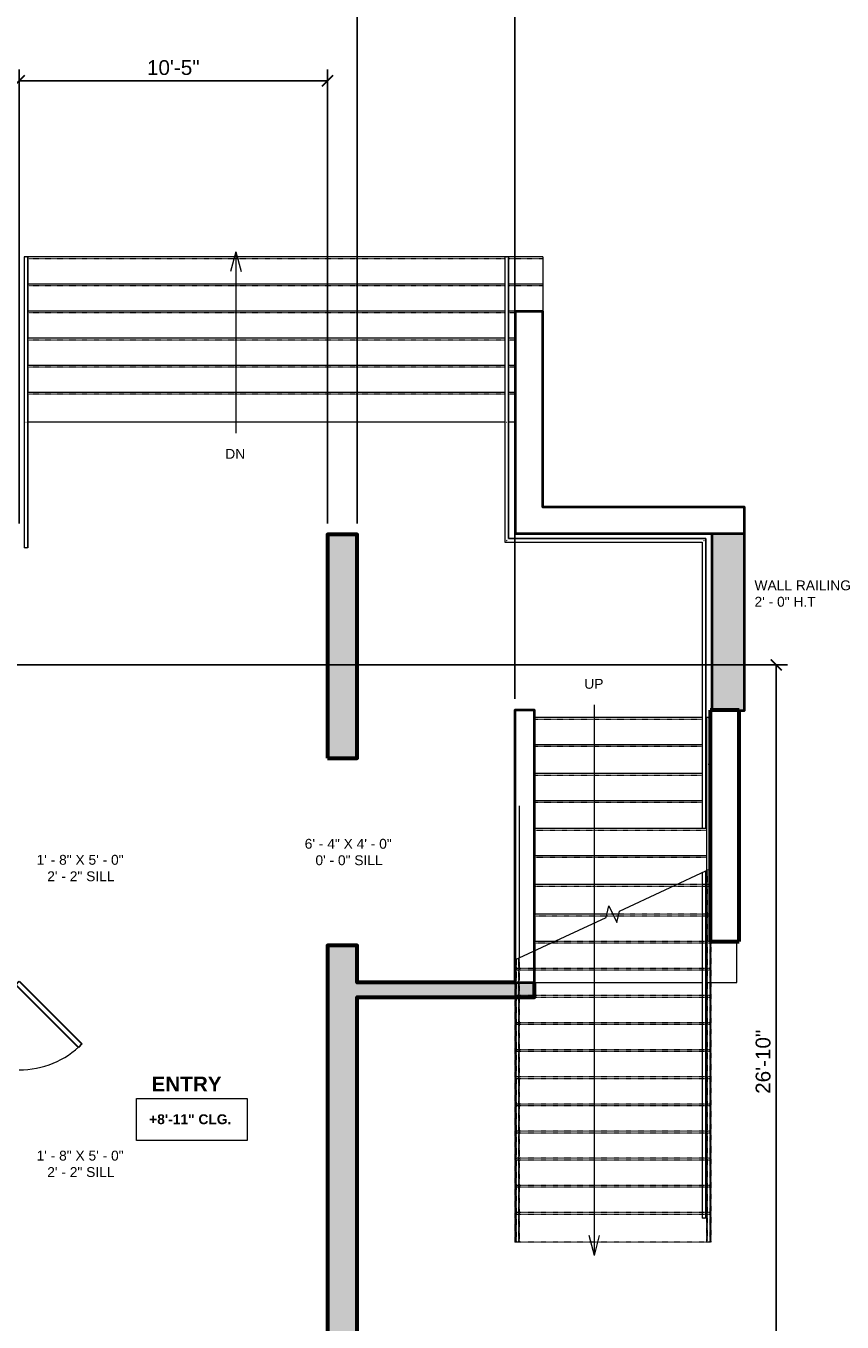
# Model space of a CAD drawing. Header units: inches. Extents: x -2078 to 109126, y -964 to 6385.
# Tile 116 of 137: x 19671 to 20002, y 4249 to 4775. Entities that reach past the tile are written whole.
import ezdxf

# ---------------------------------------------------------------- set-up
doc = ezdxf.new("R2010")
doc.units = ezdxf.units.IN
doc.header["$MEASUREMENT"] = 0
doc.linetypes.add('Overhead 1_16_', pattern=[0.101562, 0.0625, -0.039062])
for name, color, linetype, lineweight in [('A-ANNO', 2, 'Continuous', 5), ('A-DOOR', 1, 'Continuous', 18), ('A-FLOR', 6, 'Continuous', 18), ('A-RAILING', 4, 'Continuous', 9), ('A-STRS', 4, 'Continuous', 9), ('A-STRS-MBND', 31, 'Overhead 1_16_', 9), ('A-WALL', 3, 'Continuous', 40), ('S-STRS-MBND', 31, 'Continuous', 9)]:
    doc.layers.add(name, color=color, linetype=linetype, lineweight=lineweight)
doc.layers.add('A-HATCH', color=9, linetype='Continuous')
doc.styles.add('Arial_2', font='arial.ttf', dxfattribs={"height": 3})
doc.styles.add('Arial_B', font='arialbd.ttf', dxfattribs={"height": 4.5})
doc.styles.add('Arial_B_1', font='arialbd.ttf', dxfattribs={"height": 3})
doc.styles.add('Jay Cad', font='arial.ttf', dxfattribs={"height": 0.125})
doc.dimstyles.new('Jay Cad - DIMS', dxfattribs={"dimtxt": 0.125, "dimasz": 0.09375, "dimexe": 0.09375, "dimexo": 0.09375, "dimgap": 0.046875, "dimtad": 1, "dimdec": 1, "dimzin": 0, "dimdsep": 46, "dimlunit": 4, "dimtxsty": 'Jay Cad', "dimblk": 'ARCHTICK', "dimcen": 0.09, "dimclrd": 1, "dimclre": 1, "dimclrt": 256, "dimadec": 0, "dimazin": 0, "dimtfac": 1, "dimtdec": 1, "dimtofl": 0, "dimtmove": 1, "dimatfit": 3, "dimfxl": 1, "dimtolj": 1, "dimtzin": 0, "dimarcsym": 0})

# ---------------------------------------------------------------- blocks, each defined once
blk = doc.blocks.new('JC_DOOR_SINGLE PANEL - SINGLE DOOR-1525200-1st Floor Plan')
at = {"layer": 'A-DOOR', "lineweight": 30}
for p, q in [((-8.87, -30.54), (16.59, -5.09)), ((16.59, -5.09), (18, -6.5)), ((18, -6.5), (-7.46, -31.96)), ((-7.46, -31.96), (-8.87, -30.54))]:
    blk.add_line(p, q, dxfattribs=at)
at = {"layer": 'A-DOOR', "lineweight": 9}
blk.add_arc((18, -6.5), 36, 180, 225, dxfattribs=at)
blk = doc.blocks.new('Top Rail Type - Top Rail_Internal_-1588698-1st Floor Plan')
at = {"layer": 'A-RAILING'}
for p, q in [((892.49, 622.36), (892.49, 555.12)), ((893.99, 555.12), (893.99, 622.36)), ((892.49, 555.12), (892.49, 504.36)), ((893.99, 504.36), (893.99, 555.12)), ((893.15, 504.36), (893.33, 504.36))]:
    blk.add_line(p, q, dxfattribs=at)
at = {"layer": 'A-RAILING', "flags": 128}
blk.add_lwpolyline([(893.17, 622.36), (893.24, 622.36), (893.31, 622.36)], dxfattribs=at)
at = {"layer": 'A-RAILING'}
blk.add_open_spline([(893.16, 555.35), (893.19, 555.36), (893.24, 555.36), (893.29, 555.36), (893.31, 555.35)], degree=3, dxfattribs=at)
blk = doc.blocks.new('Top Rail Type - Top Rail_Internal_-V3-1st Floor Plan')
at = {"layer": 'A-RAILING'}
for p, q in [((893.99, 622.36), (892.49, 622.36)), ((892.49, 622.36), (892.49, 555.36)), ((893.99, 622.36), (893.99, 555.36)), ((892.49, 555.36), (892.49, 504.36)), ((893.99, 555.36), (893.99, 504.36)), ((893.99, 504.36), (892.49, 504.36))]:
    blk.add_line(p, q, dxfattribs=at)
blk = doc.blocks.new('Top Rail Type - Top Rail_Internal_-1588709-1st Floor Plan')
at = {"layer": 'A-RAILING'}
for p, q in [((1087.47, 622.36), (1087.47, 555.12)), ((1088.97, 555.12), (1088.97, 622.36)), ((1087.47, 555.12), (1087.47, 506.61)), ((1088.97, 508.11), (1088.97, 555.12)), ((1087.47, 506.61), (1167.47, 506.61)), ((1168.97, 508.11), (1088.97, 508.11)), ((1167.47, 506.61), (1167.47, 390.42)), ((1168.97, 390.42), (1168.97, 508.11)), ((1167.47, 372.6), (1167.47, 232.36)), ((1168.97, 232.36), (1168.97, 373.3)), ((1168.13, 232.36), (1168.31, 232.36))]:
    blk.add_line(p, q, dxfattribs=at)
at = {"layer": 'A-RAILING', "flags": 128}
blk.add_lwpolyline([(1088.15, 622.36), (1088.22, 622.36), (1088.29, 622.36)], dxfattribs=at)
at = {"layer": 'A-RAILING'}
blk.add_open_spline([(1088.14, 555.35), (1088.17, 555.36), (1088.22, 555.36), (1088.27, 555.36), (1088.29, 555.35)], degree=3, dxfattribs=at)
for points in [[(1088.13, 507.26), (1088.14, 507.28), (1088.17, 507.31), (1088.22, 507.36), (1088.27, 507.4), (1088.3, 507.43), (1088.31, 507.45)], [(1168.13, 507.26), (1168.14, 507.28), (1168.17, 507.31), (1168.22, 507.36), (1168.27, 507.4), (1168.3, 507.43), (1168.31, 507.45)]]:
    blk.add_open_spline(points, degree=3, knots=[0.46086968, 0.46086968, 0.46086968, 0.46086968, 0.47916667, 0.5, 0.52083333, 0.53913032, 0.53913032, 0.53913032, 0.53913032], dxfattribs=at)
blk = doc.blocks.new('Top Rail Type - Top Rail_Internal_-V4-1st Floor Plan')
at = {"layer": 'A-RAILING'}
for p, q in [((1088.97, 622.36), (1087.47, 622.36)), ((1087.47, 622.36), (1087.47, 555.36)), ((1088.97, 622.36), (1088.97, 555.36)), ((1087.47, 555.36), (1087.47, 506.61)), ((1088.97, 555.36), (1088.97, 508.11)), ((1087.47, 506.61), (1167.47, 506.61)), ((1088.97, 508.11), (1168.97, 508.11)), ((1167.47, 506.61), (1167.47, 390.42)), ((1168.97, 508.11), (1168.97, 390.42)), ((1167.47, 372.6), (1167.47, 232.36)), ((1168.97, 373.3), (1168.97, 232.36)), ((1168.97, 232.36), (1167.47, 232.36))]:
    blk.add_line(p, q, dxfattribs=at)
blk = doc.blocks.new('Railing - Railing-1588766-1st Floor Plan')
at = {"layer": 'A-RAILING', "linetype": 'Overhead 1_16_'}
for p, q in [((1091.99, 337.4), (1091.99, 222.7)), ((1091.99, 337.4), (1091.99, 222.7)), ((1091.99, 337.4), (1091.99, 222.7)), ((1091.99, 337.4), (1091.99, 222.7)), ((1091.99, 337.4), (1091.99, 222.7)), ((1092.99, 337.87), (1092.99, 222.7)), ((1092.99, 337.87), (1092.99, 222.7)), ((1092.99, 337.87), (1092.99, 222.7)), ((1092.99, 337.87), (1092.99, 222.7)), ((1092.99, 337.87), (1092.99, 222.7)), ((1092.99, 222.7), (1091.99, 222.7)), ((1092.99, 222.7), (1091.99, 222.7)), ((1092.99, 222.7), (1091.99, 222.7)), ((1092.99, 222.7), (1091.99, 222.7)), ((1092.99, 222.7), (1091.99, 222.7))]:
    blk.add_line(p, q, dxfattribs=at)
blk = doc.blocks.new('Railing - Railing-1588770-1st Floor Plan')
at = {"layer": 'A-RAILING', "linetype": 'Overhead 1_16_'}
for p, q in [((1169.48, 373.54), (1169.48, 222.7)), ((1169.48, 373.54), (1169.48, 222.7)), ((1169.48, 373.54), (1169.48, 222.7)), ((1169.48, 373.54), (1169.48, 222.7)), ((1169.48, 373.54), (1169.48, 222.7)), ((1170.48, 374), (1170.48, 222.7)), ((1170.48, 374), (1170.48, 222.7)), ((1170.48, 374), (1170.48, 222.7)), ((1170.48, 374), (1170.48, 222.7)), ((1170.48, 374), (1170.48, 222.7)), ((1170.48, 222.7), (1169.48, 222.7)), ((1170.48, 222.7), (1169.48, 222.7)), ((1170.48, 222.7), (1169.48, 222.7)), ((1170.48, 222.7), (1169.48, 222.7)), ((1170.48, 222.7), (1169.48, 222.7))]:
    blk.add_line(p, q, dxfattribs=at)
blk = doc.blocks.new('Top Rail Type - Top Rail_Internal_-1588776-1st Floor Plan')
at = {"layer": 'A-RAILING'}
for p, q in [((1091.74, 399.73), (1091.74, 337.29)), ((1093.24, 399.73), (1093.24, 337.99)), ((1091.74, 337.29), (1093.24, 337.99))]:
    blk.add_line(p, q, dxfattribs=at)
at = {"layer": 'A-RAILING', "linetype": 'Overhead 1_16_'}
for p, q in [((1091.74, 337.29), (1091.74, 222.7)), ((1093.24, 337.99), (1093.24, 222.7)), ((1093.24, 222.7), (1091.74, 222.7))]:
    blk.add_line(p, q, dxfattribs=at)
blk = doc.blocks.new('Top Rail Type - Top Rail_Internal_-1588787-1st Floor Plan')
at = {"layer": 'A-RAILING'}
for p, q in [((1169.23, 435.48), (1169.23, 415.03)), ((1170.06, 416.38), (1169.9, 416.38)), ((1170.73, 415.03), (1170.73, 416.6))]:
    blk.add_line(p, q, dxfattribs=at)
at = {"layer": 'A-RAILING', "flags": 128}
blk.add_lwpolyline([(1169.9, 435.48), (1169.98, 435.48), (1170.06, 435.48)], dxfattribs=at)
blk = doc.blocks.new('Top Rail Type - Top Rail_Internal_-V5-1st Floor Plan')
at = {"layer": 'A-RAILING'}
for p, q in [((1170.67, 435.48), (1169.23, 435.48)), ((1169.23, 435.48), (1169.23, 373.42)), ((1170.73, 416.39), (1170.73, 374.12)), ((1169.23, 373.42), (1170.73, 374.12))]:
    blk.add_line(p, q, dxfattribs=at)
at = {"layer": 'A-RAILING', "linetype": 'Overhead 1_16_'}
for p, q in [((1169.23, 373.42), (1169.23, 222.7)), ((1170.73, 374.12), (1170.73, 222.7)), ((1170.73, 222.7), (1169.23, 222.7))]:
    blk.add_line(p, q, dxfattribs=at)
blk = doc.blocks.new('Walls 1 - Walls 1-1664780-1st Floor Plan')
at = {"layer": 'A-WALL', "lineweight": 60}
for p, q in [((1170.67, 438.53), (1170.67, 416.37)), ((1170.67, 438.53), (1170.67, 344.62)), ((1182.37, 438.53), (1170.67, 438.53)), ((1182.37, 344.62), (1182.37, 438.53)), ((1170.67, 344.62), (1182.37, 344.62))]:
    blk.add_line(p, q, dxfattribs=at)
blk = doc.blocks.new('_ArchTick')
at = {"color": 0, "linetype": 'ByBlock', "const_width": 0.15}
blk.add_lwpolyline([(-0.5, -0.5), (0.5, 0.5)], dxfattribs=at)
blk = doc.blocks.new('*D1137')
at = {"layer": 'A-ANNO', "color": 1, "lineweight": -2, "transparency": 16777216}
for p, q in [((19668.41, 4572.88), (19668.41, 4756.97)), ((19793.41, 4572.88), (19793.41, 4756.97)), ((19668.41, 4752.47), (19793.41, 4752.47))]:
    blk.add_line(p, q, dxfattribs=at)
at = {"layer": 'Defpoints', "color": 0, "transparency": 16777216}
for p in [(19793.41, 4752.47), (19668.41, 4568.38), (19793.41, 4568.38)]:
    blk.add_point(p, dxfattribs=at)
at = {"layer": 'A-ANNO', "color": 1, "lineweight": -2, "transparency": 16777216, "xscale": 4.5, "yscale": 4.5, "zscale": 4.5, "rotation": 180}
blk.add_blockref('_ArchTick', (19668.41, 4752.47), dxfattribs=at)
at = {"layer": 'A-ANNO', "color": 1, "lineweight": -2, "transparency": 16777216, "xscale": 4.5, "yscale": 4.5, "zscale": 4.5}
blk.add_blockref('_ArchTick', (19793.41, 4752.47), dxfattribs=at)
at = {"layer": 'A-ANNO', "transparency": 16777216, "insert": (19730.91, 4757.78), "char_height": 6, "attachment_point": 5, "style": 'Jay Cad'}
blk.add_mtext('\\A1;10\'-5"', dxfattribs=at)
blk = doc.blocks.new('*D1151')
at = {"layer": 'A-ANNO', "color": 1, "lineweight": -2, "transparency": 16777216}
for p, q in [((17839.39, 4571.53), (17839.39, 4808.2)), ((19805.41, 4572.88), (19805.41, 4808.2)), ((17839.39, 4803.7), (19805.41, 4803.7))]:
    blk.add_line(p, q, dxfattribs=at)
at = {"layer": 'Defpoints', "color": 0, "transparency": 16777216}
for p in [(19805.41, 4803.7), (17839.39, 4567.03), (19805.41, 4568.38)]:
    blk.add_point(p, dxfattribs=at)
at = {"layer": 'A-ANNO', "color": 1, "lineweight": -2, "transparency": 16777216, "xscale": 4.5, "yscale": 4.5, "zscale": 4.5, "rotation": 180}
blk.add_blockref('_ArchTick', (17839.39, 4803.7), dxfattribs=at)
at = {"layer": 'A-ANNO', "color": 1, "lineweight": -2, "transparency": 16777216, "xscale": 4.5, "yscale": 4.5, "zscale": 4.5}
blk.add_blockref('_ArchTick', (19805.41, 4803.7), dxfattribs=at)
at = {"layer": 'A-ANNO', "transparency": 16777216, "insert": (18822.4, 4809.01), "char_height": 6, "width": 0.6604, "attachment_point": 5, "style": 'Jay Cad'}
blk.add_mtext('\\A1;163\'-10"', dxfattribs=at)
blk = doc.blocks.new('*D1153')
at = {"layer": 'A-ANNO', "color": 1, "lineweight": -2, "transparency": 16777216}
for p, q in [((19805.41, 4572.88), (19805.41, 4808.2)), ((19869.41, 4501.69), (19869.41, 4808.2)), ((19805.41, 4803.7), (19869.41, 4803.7))]:
    blk.add_line(p, q, dxfattribs=at)
at = {"layer": 'Defpoints', "color": 0, "transparency": 16777216}
for p in [(19869.41, 4803.7), (19805.41, 4568.38), (19869.41, 4497.19)]:
    blk.add_point(p, dxfattribs=at)
at = {"layer": 'A-ANNO', "color": 1, "lineweight": -2, "transparency": 16777216, "xscale": 4.5, "yscale": 4.5, "zscale": 4.5, "rotation": 180}
blk.add_blockref('_ArchTick', (19805.41, 4803.7), dxfattribs=at)
at = {"layer": 'A-ANNO', "color": 1, "lineweight": -2, "transparency": 16777216, "xscale": 4.5, "yscale": 4.5, "zscale": 4.5}
blk.add_blockref('_ArchTick', (19869.41, 4803.7), dxfattribs=at)
at = {"layer": 'A-ANNO', "transparency": 16777216, "insert": (19837.41, 4809), "char_height": 6, "attachment_point": 5, "style": 'Jay Cad'}
blk.add_mtext('\\A1;5\'-4"', dxfattribs=at)
blk = doc.blocks.new('*D1177')
at = {"layer": 'A-ANNO', "color": 1, "lineweight": -2, "transparency": 16777216}
for p, q in [((19659.91, 4515.5), (19979.89, 4515.5)), ((19975.39, 4515.5), (19975.39, 4193.5)), ((19797.91, 4193.5), (19979.89, 4193.5))]:
    blk.add_line(p, q, dxfattribs=at)
at = {"layer": 'Defpoints', "color": 0, "transparency": 16777216}
for p in [(19655.41, 4515.5), (19793.41, 4193.5), (19975.39, 4193.5)]:
    blk.add_point(p, dxfattribs=at)
at = {"layer": 'A-ANNO', "color": 1, "lineweight": -2, "transparency": 16777216, "xscale": 4.5, "yscale": 4.5, "zscale": 4.5}
for p, rotation in [((19975.39, 4515.5), 90), ((19975.39, 4193.5), 270)]:
    blk.add_blockref('_ArchTick', p, dxfattribs=dict(at, rotation=rotation))
at = {"layer": 'A-ANNO', "transparency": 16777216, "insert": (19970.08, 4354.5), "char_height": 6, "attachment_point": 5, "rotation": 90, "style": 'Jay Cad'}
blk.add_mtext('\\A1;26\'-10"', dxfattribs=at)

msp = doc.modelspace()

# ---------------------------------------------------------------- hatches: boundary and pattern name
at = {"layer": 'A-HATCH'}
h = msp.add_hatch(color=256, dxfattribs=at)
h.dxf.hatch_style = 1
h.paths.add_polyline_path([(19805.414, 4568.38), (19793.414, 4568.38), (19793.414, 4477.691), (19805.414, 4477.691)])
h = msp.add_hatch(color=256, dxfattribs=at)
h.dxf.hatch_style = 1
h.paths.add_polyline_path([(19962.414, 4568.691), (19949.414, 4568.691), (19949.414, 4496.85), (19962.414, 4496.85)])
h = msp.add_hatch(color=256, dxfattribs=at)
h.dxf.hatch_style = 1
h.paths.add_polyline_path([(19805.414, 4380.691), (19877.414, 4380.691), (19877.414, 4386.691), (19869.414, 4386.691), (19805.414, 4386.691), (19805.414, 4401.691), (19793.414, 4401.691), (19793.414, 4193.501), (19788.228, 4193.501), (19788.228, 4187.501), (19791.414, 4187.501), (19791.414, 3930.501), (19785.414, 3930.501), (19785.414, 3920.501), (19791.703, 3920.501), (19791.703, 3828.501), (19664.703, 3828.501), (19664.703, 3920.501), (19749.414, 3920.501), (19749.414, 3930.501), (19668.693, 3930.501), (19668.693, 3955.448), (19655.693, 3955.448), (19655.693, 3930.501), (19473.414, 3930.501), (19473.414, 3920.501), (19658.703, 3920.501), (19658.703, 3828.501), (19428.703, 3828.501), (19428.703, 3920.501), (19437.414, 3920.501), (19437.414, 3930.501), (19429.414, 3930.501), (19429.414, 3955.715), (19416.414, 3955.715), (19416.414, 3930.88), (19409.414, 3930.88), (19409.414, 3916.88), (19413.703, 3916.88), (19413.703, 3684.88), (19191.703, 3684.88), (19191.703, 3916.88), (19373.414, 3916.88), (19373.414, 3930.88), (19188.838, 3930.88), (19188.838, 3955.643), (19176.838, 3955.643), (19176.838, 3930.88), (19099.703, 3930.88), (19099.703, 3919.88), (19173.703, 3919.88), (19173.703, 3682.88), (19054.703, 3682.88), (19054.703, 3919.88), (19063.703, 3919.88), (19063.703, 3930.88), (19037.363, 3930.88), (19037.363, 3919.88), (19046.703, 3919.88), (19046.703, 3679.88), (18949.703, 3679.88), (18949.703, 3701.88), (18937.703, 3701.88), (18937.703, 3679.88), (18708.703, 3679.88), (18708.703, 3691.88), (18695.703, 3691.88), (18695.703, 3679.88), (18385.703, 3679.88), (18385.703, 3865.63), (18377.703, 3865.63), (18377.703, 3866.88), (18372.703, 3866.88), (18372.703, 3679.88), (18229.703, 3679.88), (18229.703, 3723.02), (18216.703, 3723.02), (18216.703, 3679.88), (18145.476, 3679.88), (18145.476, 3690.52), (18140.476, 3690.52), (18140.476, 3679.88), (18073.062, 3679.88), (18073.062, 3701.939), (18061.062, 3701.939), (18061.062, 3679.88), (17927.453, 3679.88), (17927.453, 3690.13), (17922.453, 3690.13), (17922.453, 3679.88), (17851.703, 3679.88), (17851.703, 3775.38), (17922.453, 3775.38), (17922.453, 3772.38), (17927.453, 3772.38), (17927.453, 3780.38), (17851.703, 3780.38), (17851.703, 3884.519), (17856.251, 3884.519), (17856.251, 3896.519), (17851.703, 3896.519), (17851.703, 3921.88), (17898.414, 3921.88), (17898.414, 3931.88), (17849.414, 3931.88), (17849.414, 3933.88), (17844.414, 3933.88), (17844.414, 3931.88), (17833.526, 3931.88), (17833.526, 3921.88), (17839.703, 3921.88), (17839.703, 3811.88), (17744.703, 3811.88), (17744.703, 3921.88), (17785.526, 3921.88), (17785.526, 3931.88), (17780.35, 3931.88), (17780.35, 3966.098), (17694.851, 3966.098), (17694.851, 3979.52), (17652.414, 4041.947), (17652.414, 4134.469), (17646.414, 4134.469), (17646.414, 4040.101), (17688.851, 3977.674), (17688.851, 3960.098), (17774.35, 3960.098), (17774.35, 3931.88), (17723.703, 3931.88), (17723.703, 3805.88), (17839.703, 3805.88), (17839.703, 3664.88), (19428.703, 3664.88), (19428.703, 3822.501), (19804.703, 3822.501), (19804.703, 3920.501), (19805.414, 3920.501)])

# ---------------------------------------------------------------- linework, layer by layer
at = {"layer": 'A-ANNO'}
for p, q in [((19756.25, 4683.029), (19754.107, 4675.029)), ((19756.25, 4683.029), (19758.394, 4675.029)), ((19756.25, 4683.029), (19756.25, 4609.556)), ((19901.648, 4275.989), (19901.648, 4499.367)), ((19901.648, 4275.989), (19899.504, 4283.989)), ((19901.648, 4275.989), (19903.792, 4283.989))]:
    msp.add_line(p, q, dxfattribs=at)
at = {"layer": 'A-ANNO', "flags": 128}
msp.add_lwpolyline([(19716.007, 4339.651), (19760.918, 4339.651), (19760.918, 4322.582), (19716.007, 4322.582)], close=True, dxfattribs=at)
at = {"layer": 'A-FLOR'}
for p, q in [((19865.394, 4614.019), (19671.914, 4614.019)), ((19869.607, 4614.019), (19866.894, 4614.019)), ((19880.764, 4614.019), (19880.607, 4614.019)), ((19880.764, 4579.691), (19880.764, 4614.019)), ((19959.414, 4386.691), (19959.414, 4403.285)), ((19877.414, 4386.691), (19945.394, 4386.691)), ((19946.894, 4386.691), (19959.414, 4386.691))]:
    msp.add_line(p, q, dxfattribs=at)
at = {"layer": 'A-STRS'}
for p, q in [((19865.394, 4681.019), (19671.914, 4681.019)), ((19880.764, 4681.019), (19866.894, 4681.019)), ((19880.764, 4681.019), (19880.764, 4670.019)), ((19865.394, 4670.019), (19671.914, 4670.019)), ((19880.764, 4670.019), (19866.894, 4670.019)), ((19880.764, 4670.019), (19880.764, 4659.019)), ((19865.394, 4659.019), (19671.914, 4659.019)), ((19869.607, 4659.019), (19866.894, 4659.019)), ((19880.764, 4659.019), (19880.607, 4659.019)), ((19880.764, 4659.019), (19880.764, 4648.019)), ((19865.394, 4648.019), (19671.914, 4648.019)), ((19869.607, 4648.019), (19866.894, 4648.019)), ((19880.764, 4648.019), (19880.607, 4648.019)), ((19880.764, 4648.019), (19880.764, 4637.019)), ((19865.394, 4637.019), (19671.914, 4637.019)), ((19869.607, 4637.019), (19866.894, 4637.019)), ((19880.764, 4637.019), (19880.607, 4637.019)), ((19880.764, 4637.019), (19880.764, 4626.019)), ((19865.394, 4626.019), (19671.914, 4626.019)), ((19869.607, 4626.019), (19866.894, 4626.019)), ((19880.764, 4626.019), (19880.607, 4626.019)), ((19880.764, 4626.019), (19880.764, 4614.019)), ((19945.394, 4494.139), (19877.414, 4494.139)), ((19947.154, 4494.139), (19946.894, 4494.139)), ((19945.394, 4483.139), (19877.414, 4483.139)), ((19947.154, 4483.139), (19946.894, 4483.139)), ((19945.394, 4471.389), (19877.414, 4471.389)), ((19947.154, 4471.389), (19946.894, 4471.389)), ((19945.394, 4460.389), (19877.414, 4460.389)), ((19947.154, 4460.389), (19946.894, 4460.389)), ((19947.154, 4449.083), (19877.414, 4449.083)), ((19947.154, 4438.083), (19877.414, 4438.083)), ((19934.893, 4426.365), (19877.414, 4426.365)), ((19906.748, 4414.365), (19877.414, 4414.365)), ((19911.57, 4414.365), (19909.159, 4414.365)), ((19885.569, 4403.365), (19877.414, 4403.365))]:
    msp.add_line(p, q, dxfattribs=at)
at = {"layer": 'A-STRS', "linetype": 'Overhead 1_16_'}
for p, q in [((19865.394, 4680.269), (19671.914, 4680.269)), ((19880.764, 4680.269), (19866.894, 4680.269)), ((19865.394, 4669.269), (19671.914, 4669.269)), ((19880.764, 4669.269), (19866.894, 4669.269)), ((19865.394, 4658.269), (19671.914, 4658.269)), ((19869.607, 4658.269), (19866.894, 4658.269)), ((19880.764, 4658.269), (19880.607, 4658.269)), ((19865.394, 4647.269), (19671.914, 4647.269)), ((19869.607, 4647.269), (19866.894, 4647.269)), ((19880.764, 4647.269), (19880.607, 4647.269)), ((19865.394, 4636.269), (19671.914, 4636.269)), ((19869.607, 4636.269), (19866.894, 4636.269)), ((19880.764, 4636.269), (19880.607, 4636.269)), ((19865.394, 4625.269), (19671.914, 4625.269)), ((19869.607, 4625.269), (19866.894, 4625.269)), ((19880.764, 4625.269), (19880.607, 4625.269)), ((19945.394, 4493.389), (19877.414, 4493.389)), ((19947.154, 4493.389), (19946.894, 4493.389)), ((19945.394, 4482.389), (19877.414, 4482.389)), ((19947.154, 4482.389), (19946.894, 4482.389)), ((19945.394, 4470.639), (19877.414, 4470.639)), ((19947.154, 4470.639), (19946.894, 4470.639)), ((19945.394, 4459.639), (19877.414, 4459.639)), ((19947.154, 4459.639), (19946.894, 4459.639)), ((19947.154, 4448.333), (19877.414, 4448.333)), ((19947.154, 4437.333), (19877.414, 4437.333)), ((19933.285, 4425.615), (19877.414, 4425.615)), ((19906.566, 4413.615), (19877.414, 4413.615)), ((19911.388, 4413.615), (19909.509, 4413.615)), ((19883.961, 4402.615), (19877.414, 4402.615))]:
    msp.add_line(p, q, dxfattribs=at)
at = {"layer": 'A-STRS-MBND'}
for p, q in [((19948.593, 4425.615), (19933.285, 4425.615)), ((19948.593, 4426.365), (19934.893, 4426.365)), ((19909.509, 4413.615), (19906.566, 4413.615)), ((19909.159, 4414.365), (19906.748, 4414.365)), ((19948.593, 4413.615), (19911.388, 4413.615)), ((19948.593, 4414.365), (19911.57, 4414.365)), ((19948.904, 4414.473), (19948.904, 4281.365)), ((19948.904, 4402.615), (19883.961, 4402.615)), ((19948.904, 4403.365), (19885.569, 4403.365)), ((19869.414, 4395.832), (19869.414, 4281.365)), ((19948.904, 4392.365), (19869.414, 4392.365)), ((19948.904, 4391.615), (19869.414, 4391.615)), ((19948.904, 4381.365), (19869.414, 4381.365)), ((19948.904, 4380.615), (19869.414, 4380.615)), ((19948.904, 4370.365), (19869.414, 4370.365)), ((19948.904, 4369.615), (19869.414, 4369.615)), ((19948.904, 4359.365), (19869.414, 4359.365)), ((19948.904, 4358.615), (19869.414, 4358.615)), ((19948.904, 4348.365), (19869.414, 4348.365)), ((19948.904, 4347.615), (19869.414, 4347.615)), ((19948.904, 4337.365), (19869.414, 4337.365)), ((19948.904, 4336.615), (19869.414, 4336.615)), ((19948.904, 4326.365), (19869.414, 4326.365)), ((19948.904, 4325.615), (19869.414, 4325.615)), ((19948.904, 4315.365), (19869.414, 4315.365)), ((19948.904, 4314.615), (19869.414, 4314.615)), ((19948.904, 4304.365), (19869.414, 4304.365)), ((19948.904, 4303.615), (19869.414, 4303.615)), ((19948.904, 4293.365), (19869.414, 4293.365)), ((19948.904, 4292.615), (19869.414, 4292.615)), ((19948.904, 4281.365), (19869.414, 4281.365))]:
    msp.add_line(p, q, dxfattribs=at)
at = {"layer": 'A-WALL'}
msp.add_lwpolyline([(19962.414, 4568.691), (19869.607, 4568.691), (19869.607, 4659.019), (19880.607, 4659.019), (19880.607, 4579.691), (19962.414, 4579.691), (19962.414, 4496.85), (19949.414, 4496.85), (19949.414, 4568.691)], dxfattribs=at)
at = {"layer": 'A-WALL', "lineweight": 60}
msp.add_lwpolyline([(19793.414, 4477.691), (19805.414, 4477.691), (19805.414, 4568.38), (19793.414, 4568.38)], close=True, dxfattribs=at)
at = {"layer": 'A-WALL'}
msp.add_lwpolyline([(19869.414, 4386.691), (19877.414, 4386.691), (19877.414, 4497.191), (19869.414, 4497.191)], close=True, dxfattribs=at)
at = {"layer": 'A-WALL', "lineweight": 60}
for points in [[(19869.414, 4386.691), (19805.414, 4386.691), (19805.414, 4401.691), (19793.414, 4401.691), (19793.414, 4193.501), (19788.228, 4193.501), (19788.228, 4187.501), (19791.414, 4187.501), (19791.414, 3930.501), (19785.414, 3930.501), (19785.414, 3920.501)], [(17839.703, 3664.88), (19428.703, 3664.88), (19428.703, 3822.501), (19804.703, 3822.501), (19804.703, 3920.501), (19805.414, 3920.501), (19805.414, 4380.691), (19877.414, 4380.691), (19877.414, 4386.691)]]:
    msp.add_lwpolyline(points, dxfattribs=at)
at = {"layer": 'S-STRS-MBND'}
for p, q in [((19911.878, 4415.633), (19948.904, 4432.899)), ((19906.44, 4413.097), (19907.574, 4417.764)), ((19907.574, 4417.764), (19910.744, 4410.966)), ((19869.414, 4395.832), (19906.44, 4413.097)), ((19910.744, 4410.966), (19911.878, 4415.633))]:
    msp.add_line(p, q, dxfattribs=at)

# ---------------------------------------------------------------- block references
at = {"layer": 'A-DOOR', "rotation": 89.9999999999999}
msp.add_blockref('JC_DOOR_SINGLE PANEL - SINGLE DOOR-1525200-1st Floor Plan', (19661.914, 4369.191), dxfattribs=at)
at = {"layer": 'A-RAILING'}
for name in ['Top Rail Type - Top Rail_Internal_-1588698-1st Floor Plan', 'Top Rail Type - Top Rail_Internal_-V3-1st Floor Plan', 'Top Rail Type - Top Rail_Internal_-1588709-1st Floor Plan', 'Top Rail Type - Top Rail_Internal_-V4-1st Floor Plan', 'Top Rail Type - Top Rail_Internal_-1588787-1st Floor Plan', 'Top Rail Type - Top Rail_Internal_-V5-1st Floor Plan', 'Top Rail Type - Top Rail_Internal_-1588776-1st Floor Plan', 'Railing - Railing-1588770-1st Floor Plan', 'Railing - Railing-1588766-1st Floor Plan']:
    msp.add_blockref(name, (18777.924, 4058.662), dxfattribs=at)
at = {"layer": 'A-WALL'}
msp.add_blockref('Walls 1 - Walls 1-1664780-1st Floor Plan', (18777.924, 4058.662), dxfattribs=at)

# ---------------------------------------------------------------- texts
at = {"layer": 'A-ANNO', "attachment_point": 1}
for s, insert, char_height, width, style in [('DN', (19751.992, 4603.103), 4, 10.1, 'Arial_2'), ('WALL RAILING ', (19966.578, 4549.781), 4, 51.308, 'Arial_2'), ('2\' - 0" H.T', (19966.578, 4543.114), 4, 31.31, 'Arial_2'), ('UP', (19897.566, 4509.831), 4, 9.696, 'Arial_2'), ('6\' - 4" X 4\' - 0"', (19784.204, 4444.934), 4, 44.642, 'Arial_2'), ('1\' - 8" X 5\' - 0"', (19675.47, 4438.434), 4, 44.642, 'Arial_2'), ('0\' - 0" SILL', (19788.537, 4438.268), 4, 34.138, 'Arial_2'), ('2\' - 2" SILL', (19679.804, 4431.767), 4, 34.138, 'Arial_2'), ('ENTRY', (19722.081, 4348.499), 6, 34.946, 'Arial_B'), ('+8\'-11" CLG.', (19721.127, 4333.197), 4, 41.814, 'Arial_B_1'), ('1\' - 8" X 5\' - 0"', (19675.47, 4318.434), 4, 44.642, 'Arial_2'), ('2\' - 2" SILL', (19679.804, 4311.767), 4, 34.138, 'Arial_2')]:
    msp.add_mtext(s, dxfattribs=dict(at, insert=insert, char_height=char_height, width=width, style=style))

# ---------------------------------------------------------------- dimensions: what is measured, and where the dimension line sits
at = {"layer": 'A-ANNO'}
for base, p1, p2, picture, middle in [((19805.414, 4803.697), (17839.385, 4567.032), (19805.414, 4568.38), '*D1151', (18822.399, 4809.013)), ((19869.414, 4803.697), (19805.414, 4568.38), (19869.414, 4497.191), '*D1153', (19837.414, 4808.998)), ((19793.414, 4752.469), (19668.414, 4568.38), (19793.414, 4568.38), '*D1137', (19730.914, 4757.783))]:
    dim = msp.add_linear_dim(base=base, p1=p1, p2=p2, dimstyle='Jay Cad - DIMS', dxfattribs=at)
    dim.commit()
    dim.dimension.update_dxf_attribs({"geometry": picture, "text_midpoint": middle})
dim = msp.add_linear_dim(base=(19975.394, 4193.501), p1=(19655.414, 4515.501), p2=(19793.414, 4193.501), angle=90, dimstyle='Jay Cad - DIMS', dxfattribs=at)
dim.commit()
dim.dimension.update_dxf_attribs({"geometry": '*D1177', "text_midpoint": (19970.08, 4354.501)})

doc.saveas('drawing.dxf')
